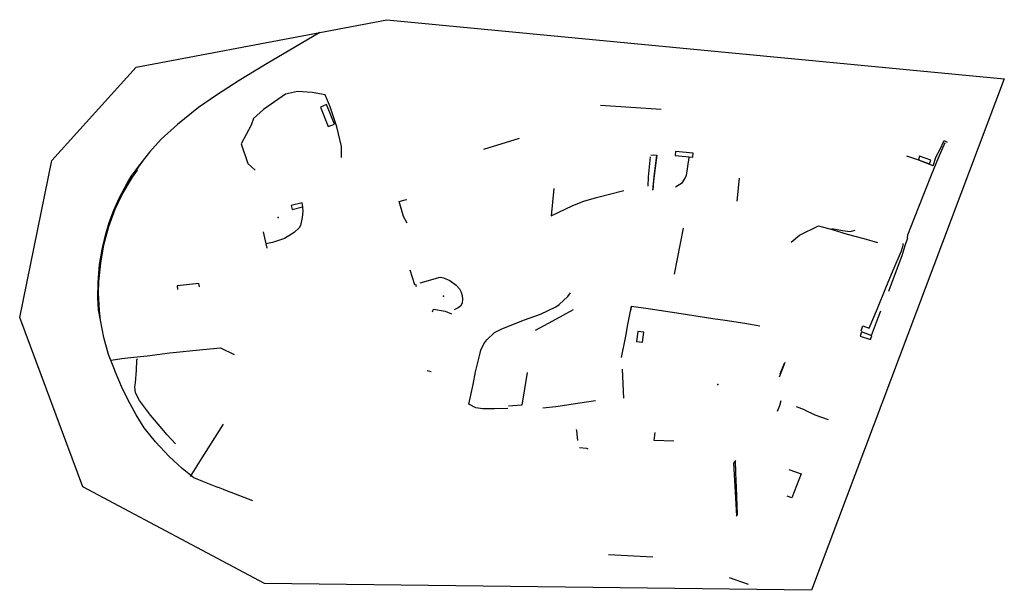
# Model space of a CAD drawing. Header units: metres. Extents: x 92348 to 92626, y 1600225 to 1600387.
import ezdxf

# ---------------------------------------------------------------- set-up
doc = ezdxf.new("R2010")
doc.units = ezdxf.units.M
doc.header["$LTSCALE"] = 25.4
for name, color, linetype in [('Flaggstang', 10, 'Continuous'), ('Gjerde', 10, 'Continuous'), ('KantUtsnitt', 10, 'Continuous'), ('MurLoddrett', 10, 'Continuous'), ('Skjerm', 10, 'Continuous'), ('SkråForstøtningsmur', 10, 'Continuous'), ('Stikkrenne', 10, 'Continuous'), ('Trapp', 10, 'Continuous')]:
    doc.layers.add(name, color=color, linetype=linetype)

msp = doc.modelspace()

# ---------------------------------------------------------------- linework, layer by layer
at = {"layer": 'Flaggstang'}
for p in [(92420.88, 1600330.56, 128.17), (92467.7, 1600308.33, 120.67), (92545.27, 1600283.31, 118.49)]:
    msp.add_point(p, dxfattribs=at)
at = {"layer": 'Gjerde'}
for p, q in [((92606.18, 1600345.25, 107.34), (92607.06, 1600347.86, 107.51)), ((92535.5, 1600327.56, 111.17), (92532.95, 1600314.57, 111.02)), ((92590.49, 1600304.89, 106.56), (92592.86, 1600310.65, 106.64)), ((92562.9, 1600286.35, 108.04), (92564.19, 1600289.41, 108.01)), ((92463.12, 1600287.28, 110.02), (92464.18, 1600287.06, 110.02)), ((92518.75, 1600279.48, 106.93), (92518.35, 1600287.71, 107.15))]:
    msp.add_line(p, q, dxfattribs=at)
for points in [[(92438.82, 1600347.55, 119.15), (92438.82, 1600350.66, 119.67), (92437.48, 1600356.22, 120.22), (92435.63, 1600361.95, 120.87), (92434.21, 1600365.31, 121.02), (92430.56, 1600365.94, 121.29), (92426.42, 1600366.29, 121.4), (92423.01, 1600365.52, 121.34), (92416.78, 1600361.12, 120.79), (92413.95, 1600358.59, 120.38), (92413.33, 1600356.71, 120.11), (92410.44, 1600351.4, 119.64), (92412.32, 1600345.87, 119.64), (92414.43, 1600344.02, 119.7)], [(92432.89, 1600361.78, 120.17), (92435.09, 1600356.32, 119.78), (92436.89, 1600357.04, 119.81), (92434.64, 1600362.58, 120.11), (92432.89, 1600361.78, 120.17)], [(92607.06, 1600347.86, 107.51), (92608.08, 1600349.72, 106.91), (92609.32, 1600352.4, 106.26), (92610.22, 1600351.93, 106.26)], [(92526.9, 1600338.37, 112), (92527.36, 1600342.98, 112.92), (92528.08, 1600348.16, 113.22), (92526.34, 1600348.23, 113.21)], [(92606.18, 1600345.25, 107.34), (92601.89, 1600346.91, 109.82), (92598.82, 1600347.96, 109.82)], [(92498.87, 1600338.81, 113.42), (92498.2, 1600331.05, 112.85), (92504.32, 1600334.03, 112.89), (92507.36, 1600335.26, 112.84), (92511.02, 1600336.26, 112.58), (92518.67, 1600338.24, 112.14)], [(92592.86, 1600310.65, 106.64), (92594.92, 1600315.71, 106.7), (92597.23, 1600321.18, 106.76), (92597.86, 1600323.01, 106.95), (92597.62, 1600323.13, 107.06)], [(92485.89, 1600276.54, 108.16), (92482.11, 1600276.43, 108.29), (92478.86, 1600276.49, 108.44), (92476.8, 1600276.76, 108.56), (92474.9, 1600277.74, 108.73), (92476.06, 1600283.29, 109.19), (92476.78, 1600286.96, 109.47), (92478.04, 1600292.25, 109.86), (92478.29, 1600293.09, 109.95), (92479.12, 1600294.83, 109.95), (92479.97, 1600295.93, 110), (92482.13, 1600298.07, 110.26), (92484.23, 1600299.09, 110.39), (92490.58, 1600301.59, 110.94), (92495.13, 1600303.28, 111.12), (92499.52, 1600305.32, 111.4), (92500.44, 1600306.02, 111.54), (92502.86, 1600308.25, 111.79), (92503.62, 1600309.3, 111.82)], [(92518.09, 1600291, 108.61), (92519.27, 1600297, 108.94), (92519.86, 1600300.36, 109.33), (92520.9, 1600305.47, 109.8)], [(92585.83, 1600298.55, 106.63), (92586.33, 1600299.94, 106.65), (92588.16, 1600299.24, 106.43), (92590.49, 1600304.89, 106.56)], [(92373.64, 1600290.25, 114.54), (92376.68, 1600290.69, 114.51), (92380.1, 1600291.05, 113.16), (92383.89, 1600291.48, 112.73), (92390.28, 1600292.26, 112.58), (92399.57, 1600293.27, 112.19), (92404.61, 1600293.72, 111.89), (92408.49, 1600291.83, 111.76)], [(92510.72, 1600278.68, 107.07), (92506.26, 1600278.05, 107.25), (92499.48, 1600277.05, 107.62), (92495.83, 1600276.63, 107.74)], [(92405.33, 1600272.14, 111.95), (92399.29, 1600262.6, 112.05), (92396.03, 1600257.28, 113.38)], [(92565.41, 1600259.32, 105.18), (92568.89, 1600258.01, 105.16), (92566.2, 1600251.26, 105.16), (92564.91, 1600251.72, 105.15)]]:
    msp.add_polyline3d(points, dxfattribs=at)
at = {"layer": 'KantUtsnitt'}
msp.add_polyline3d([(92432.74, 1600382.98, 127.29), (92451.71, 1600386.58, 127.29), (92626.35, 1600369.82, 127.29), (92571.82, 1600225.09, 127.29), (92417.03, 1600227.02, 127.29), (92365.62, 1600254.39, 127.29), (92347.8, 1600302.33, 127.29), (92356.88, 1600346.7, 127.29), (92380.72, 1600373.12, 127.29), (92432.74, 1600382.98, 127.29)], dxfattribs=at)
at = {"layer": 'MurLoddrett'}
for p, q in [((92512.14, 1600362.42, 114.31), (92529.26, 1600361.22, 113.7)), ((92479.1, 1600349.89, 113.57), (92489.21, 1600353.09, 113.87)), ((92550.74, 1600335.26, 109.93), (92551.45, 1600341.74, 110.31)), ((92416.71, 1600326.5, 115.64), (92417.43, 1600323.18, 115.63)), ((92417.43, 1600323.18, 115.63), (92417.7, 1600321.95, 115.63)), ((92520.9, 1600305.47, 109.8), (92520.5, 1600303.86, 109.01)), ((92564.26, 1600289.59, 107.04), (92562.68, 1600285.38, 107.04)), ((92569.8, 1600276.16, 104.51), (92567.53, 1600277.02, 104.86)), ((92389.49, 1600269.13, 112.27), (92391.92, 1600266.53, 111.75))]:
    msp.add_line(p, q, dxfattribs=at)
for points in [[(92598.96, 1600324.85, 106.13), (92599.08, 1600325.67, 106.39), (92602.2, 1600333.59, 106.39), (92605.74, 1600342.67, 106.26), (92607.72, 1600347.48, 105.93), (92608.66, 1600349.62, 105.5), (92609.59, 1600351.82, 105.5)], [(92526.17, 1600347.8, 112.14), (92525.56, 1600342.1, 112.14), (92525.46, 1600339.45, 111.68)], [(92527.02, 1600348.34, 112.76), (92528.07, 1600348.21, 112.84), (92527.54, 1600344.62, 112.67), (92527.13, 1600340.84, 112.06), (92526.93, 1600338.43, 111.36)], [(92381.11, 1600344.01, 119.65), (92380.91, 1600344.22, 119.65), (92383.15, 1600347.18, 119.83)], [(92533.33, 1600339.32, 111.19), (92535.27, 1600340.53, 111.25), (92535.87, 1600341.4, 111.25), (92536.47, 1600342.52, 111.25), (92537.23, 1600347.55, 111.25)], [(92413.75, 1600250.44, 111.42), (92407.67, 1600252.75, 111.92), (92407.07, 1600252.97, 111.97), (92405.47, 1600253.58, 112.1), (92404.04, 1600254.15, 112.23), (92403.85, 1600254.23, 112.24), (92399.59, 1600255.91, 112.62), (92397.05, 1600256.93, 112.96), (92393.74, 1600259.52, 113.22), (92390.07, 1600262.94, 113.66), (92386.26, 1600267.13, 114.01), (92383.05, 1600271.09, 114.32), (92380.73, 1600274.78, 114.52), (92379.04, 1600277.86, 114.86), (92376.91, 1600282.09, 115.12), (92374.79, 1600287.04, 115.4), (92374.59, 1600287.55, 115.47), (92372.91, 1600291.87, 116.04), (92371.61, 1600296.65, 116.32), (92370.68, 1600301.56, 116.87), (92370.39, 1600304.32, 117.02), (92370.11, 1600309.06, 117.33), (92370.21, 1600312.48, 117.47), (92370.77, 1600317.66, 117.81), (92371.6, 1600322.82, 118.22), (92373.03, 1600328.08, 118.49), (92374.85, 1600332.96, 118.74), (92376.78, 1600337.11, 119.21), (92379.7, 1600342.01, 119.57), (92381.11, 1600344.01, 119.65)], [(92457.38, 1600328.96, 114.16), (92456.37, 1600330.9, 114.69), (92455.15, 1600335.11, 114.69), (92456.83, 1600335.57, 114.63), (92457.3, 1600335.71, 114.49)], [(92427.85, 1600333.49, 116.49), (92427.89, 1600332.4, 116.48), (92427.75, 1600330.64, 116.43), (92427.27, 1600328.37, 116.31), (92426.85, 1600327.66, 115.88), (92425.43, 1600326.31, 115.54), (92422.75, 1600324.7, 115.42), (92419.33, 1600323.54, 115.22), (92417.43, 1600323.18, 115.25)], [(92566.08, 1600323.59, 108.81), (92568.4, 1600325.59, 108.96), (92573.75, 1600328.28, 109.06), (92577.69, 1600327.22, 109.04), (92581.85, 1600325.91, 108.38)], [(92577.58, 1600327.53, 109.11), (92580.62, 1600326.9, 109.18), (92582.75, 1600326.62, 109.11), (92584.13, 1600326.97, 109.13)], [(92581.85, 1600325.91, 108.38), (92586.59, 1600324.62, 107.86), (92590.52, 1600323.53, 106.89)], [(92593.67, 1600309.79, 105.06), (92594.2, 1600311.11, 105.09), (92597.49, 1600319.88, 105.36), (92598.3, 1600322.72, 105.58), (92599.08, 1600324.8, 105.69)], [(92458.13, 1600315.79, 112.38), (92459.49, 1600311.66, 112.13), (92459.8, 1600311.77, 112.13), (92459.97, 1600311.06, 112.06)], [(92398.63, 1600311, 111.67), (92398.52, 1600311.94, 111.67), (92392.34, 1600311.29, 111.56), (92392.41, 1600310.24, 111.55)], [(92461.11, 1600312.09, 111.97), (92466.73, 1600313.69, 111.89), (92467.74, 1600313.52, 111.83), (92469.52, 1600312.77, 111.64), (92471.29, 1600311.45, 111.4), (92472.21, 1600310.39, 111.2), (92472.67, 1600309.48, 111.13), (92473, 1600308.51, 111.07), (92473.09, 1600307.45, 111.02), (92473, 1600306.33, 110.96), (92472.51, 1600305.5, 110.91), (92471.86, 1600305.05, 110.89), (92470.72, 1600304.43, 110.78)], [(92464.61, 1600303.92, 111.5), (92464.89, 1600304.61, 111.52), (92468.13, 1600304.07, 111.22), (92469.98, 1600303.33, 110.34)], [(92493.74, 1600298.69, 109.23), (92498.61, 1600301.39, 109.28), (92504.48, 1600304.55, 109.28)], [(92520.9, 1600305.47, 109.8), (92525.57, 1600304.88, 109.72), (92534.97, 1600303.44, 109.68), (92543.88, 1600302, 109.51), (92547.37, 1600301.55, 109.38), (92552.96, 1600300.65, 108.36), (92557.18, 1600299.97, 107.31)], [(92587.2, 1600297.91, 104.79), (92588.76, 1600297.24, 104.81), (92590.73, 1600302.44, 104.92), (92591.44, 1600304.22, 104.96)], [(92389.49, 1600269.13, 112.27), (92387.53, 1600271.48, 112.26), (92384.85, 1600274.62, 112.19), (92381.68, 1600278.81, 112.17), (92380.66, 1600280.79, 112.07), (92380.45, 1600281.61, 112.06), (92380.4, 1600282.67, 112.06), (92380.6, 1600283.78, 112.03), (92380.81, 1600287.35, 112.03), (92380.91, 1600290.24, 112.15), (92381.12, 1600290.74, 111.96)], [(92491.32, 1600286.72, 107.97), (92489.9, 1600277.45, 107.89), (92486.07, 1600277.25, 107.75)], [(92562.19, 1600275.8, 106.09), (92562.87, 1600277.36, 106.18), (92563.26, 1600278.81, 106.22)], [(92569.8, 1600276.16, 104.51), (92572.77, 1600274.73, 104.27), (92576.56, 1600273.46, 103.86)], [(92505.69, 1600267.49, 107.34), (92505.38, 1600270.24, 107.14), (92505.31, 1600270.58, 107.04)], [(92532.88, 1600267.32, 106.32), (92527.34, 1600267.49, 106.32), (92527.56, 1600269.79, 106.32)], [(92506.21, 1600265.53, 105.77), (92508.16, 1600265.3, 105.69), (92508.55, 1600265.15, 105.5)]]:
    msp.add_polyline3d(points, dxfattribs=at)
at = {"layer": 'Skjerm'}
for points in [[(92432.74, 1600382.98, 127.29), (92425.86, 1600378.87, 126.62), (92417.3, 1600373.87, 125.8), (92409.87, 1600369.35, 125.19), (92403.46, 1600365.23, 124.64), (92398.38, 1600361.71, 124.08), (92392.43, 1600356.96, 123.53), (92387.87, 1600352.74, 123.09), (92384.56, 1600349.05, 122.45), (92381.41, 1600345.15, 122.38), (92379.61, 1600342.71, 122.38)], [(92413.75, 1600250.44, 113.47), (92407.67, 1600252.75, 113.94), (92407.07, 1600252.97, 113.99), (92405.47, 1600253.58, 114.11), (92404.04, 1600254.15, 114.26), (92403.85, 1600254.23, 114.28), (92399.59, 1600255.91, 114.7), (92397.05, 1600256.93, 114.99), (92393.74, 1600259.52, 115.72), (92390.07, 1600262.94, 116.05), (92386.26, 1600267.13, 116.47), (92383.05, 1600271.09, 116.77), (92380.73, 1600274.78, 117.18), (92379.04, 1600277.86, 117.37), (92376.91, 1600282.09, 117.62), (92374.79, 1600287.04, 117.92), (92374.59, 1600287.55, 117.96), (92372.91, 1600291.87, 118.26), (92371.61, 1600296.65, 118.91), (92370.68, 1600301.56, 119.17), (92370.07, 1600304.47, 119.06), (92369.94, 1600307.9, 119.31), (92370, 1600312.2, 119.66), (92370.41, 1600317.34, 120.08), (92371.11, 1600321.58, 120.4), (92372.04, 1600325.59, 120.67), (92373.13, 1600329.16, 120.93), (92374.45, 1600332.67, 121.22), (92375.95, 1600336.11, 121.55), (92378.19, 1600340.28, 121.84), (92379.61, 1600342.71, 121.9)]]:
    msp.add_polyline3d(points, dxfattribs=at)
at = {"layer": 'SkråForstøtningsmur'}
msp.add_polyline3d([(92550.41, 1600258.34, 104.47), (92550.27, 1600261.81, 104.73), (92549.77, 1600261.05, 103.7), (92550.21, 1600252.84, 103.03), (92550.58, 1600246.05, 102.42), (92550.83, 1600246.54, 103.13), (92550.57, 1600254.23, 103.76)], close=True, dxfattribs=at)
at = {"layer": 'Stikkrenne'}
for p, q in [((92514.42, 1600235.26, 103.4), (92526.95, 1600234.59, 102.53)), ((92548.51, 1600228.74, 100.78), (92553.87, 1600226.83, 100.23))]:
    msp.add_line(p, q, dxfattribs=at)
at = {"layer": 'Trapp'}
for points in [[(92533.35, 1600349.28, 112.82), (92533.25, 1600348.18, 112.82), (92538.23, 1600347.69, 110.58), (92538.33, 1600348.79, 110.59)], [(92605.21, 1600345.83, 106.85), (92605.52, 1600346.8, 106.85), (92602.36, 1600347.93, 108.63), (92602.06, 1600346.96, 108.63)], [(92424.85, 1600332.89, 117.54), (92427.82, 1600333.58, 116.34), (92427.94, 1600333.61, 116.29), (92427.67, 1600334.76, 116.29), (92424.58, 1600334.04, 117.53)], [(92524.01, 1600295.29, 107.01), (92524.33, 1600298.14, 108.77), (92522.65, 1600298.33, 108.78), (92522.33, 1600295.48, 107.01)], [(92588.49, 1600296.11, 103.44), (92588.86, 1600297.13, 103.44), (92585.94, 1600298.25, 105.28), (92585.54, 1600297.06, 105.28)]]:
    msp.add_polyline3d(points, close=True, dxfattribs=at)

doc.saveas('drawing.dxf')
